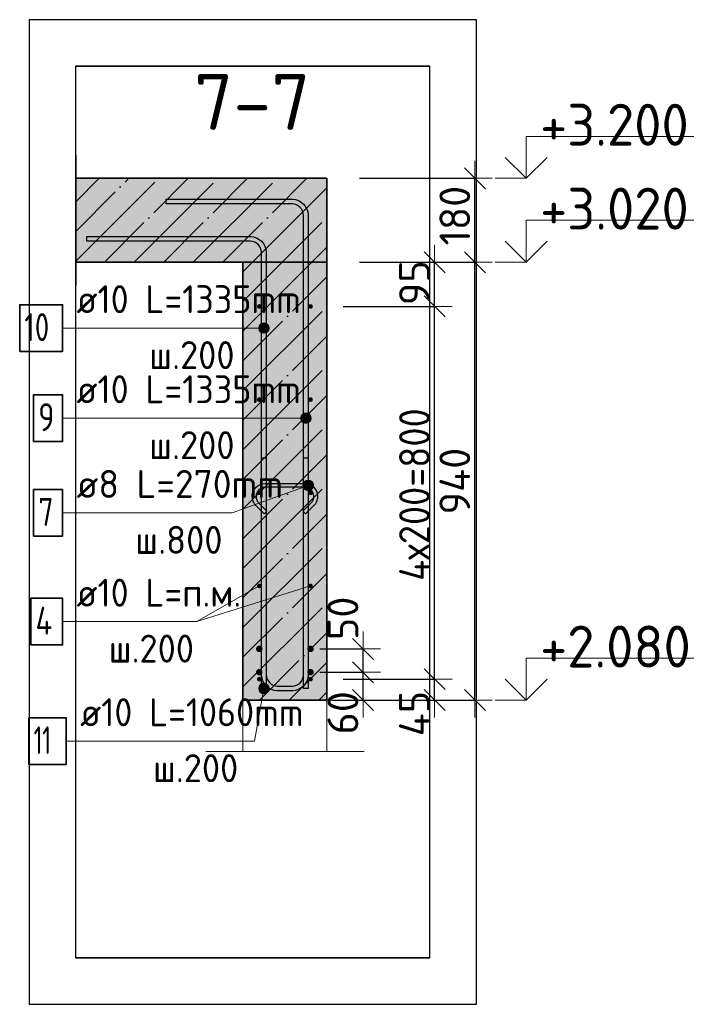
# Model space of a CAD drawing. Header units: millimetres. Extents: x -24871 to 40608, y -2869 to 48080.
# Tile 116 of 119: x 34626 to 36094, y 43145 to 45258. Entities that reach past the tile are written whole.
import ezdxf

# ---------------------------------------------------------------- set-up
doc = ezdxf.new("R2010")
doc.units = ezdxf.units.MM
doc.header["$PDMODE"] = 65
doc.linetypes.add('______11', pattern=[150, 120, -15, 0, -15])
doc.linetypes.add('______5', pattern=[330, 240, -30, 30, -30])
for name, color, linetype, lineweight in [('Standard', 7, 'Continuous', 25), ('Арм.стержн. Арматура края', 96, 'Continuous', 35), ('Арм.стержн. вертикальными 1', 22, 'Continuous', 35), ('Арм.стержн. Доп. арматура', 180, 'Continuous', 35), ('Арм.стержн.горизонт. 1', 180, 'Continuous', 35), ('Высотная отметки_ общее', 7, 'Continuous', 13), ('Размерная линия_ общее', 7, 'Continuous', 13)]:
    doc.layers.add(name, color=color, linetype=linetype, lineweight=lineweight)
doc.layers.add('Арм.стержн.Стяжки', color=7, linetype='Continuous', lineweight=35, true_color=0x501e0f)
doc.styles.add('ISOCPEUR', font='ISOCPEUR')
doc.dimstyles.new('DIMSTYLE_4', dxfattribs={"dimtxt": 66, "dimasz": 75, "dimexe": 0, "dimexo": 0, "dimgap": 33, "dimtad": 2, "dimdec": 0, "dimrnd": 5, "dimzin": 12, "dimdsep": 46, "dimtxsty": 'ISOCPEUR', "dimblk1": 'ALL_ML_STRICH', "dimblk2": 'ALL_ML_STRICH', "dimsah": 1, "dimcen": 0, "dimclrd": 7, "dimclre": 256, "dimclrt": 7, "dimadec": 0, "dimazin": 0, "dimtfac": 1, "dimtdec": 0, "dimtix": 1, "dimtmove": 2, "dimatfit": 3, "dimfxl": 0, "dimtvp": 1.2, "dimtzin": 0, "dimlwd": 0, "dimlwe": -3, "dimarcsym": 0})
doc.dimstyles.new('DIMSTYLE_5', dxfattribs={"dimtxt": 66, "dimasz": 75, "dimexe": 0, "dimexo": 0, "dimgap": 33, "dimtad": 2, "dimdec": 0, "dimrnd": 5, "dimzin": 12, "dimdsep": 46, "dimtxsty": 'ISOCPEUR', "dimblk1": 'ALL_ML_STRICH', "dimblk2": 'ALL_ML_STRICH', "dimsah": 1, "dimcen": 0, "dimclrd": 7, "dimclre": 256, "dimclrt": 7, "dimadec": 0, "dimazin": 0, "dimtfac": 1, "dimtdec": 0, "dimtix": 1, "dimtmove": 2, "dimatfit": 3, "dimfxl": 0, "dimtzin": 0, "dimlwd": 0, "dimlwe": -3, "dimarcsym": 0})

# ---------------------------------------------------------------- blocks, each defined once
blk = doc.blocks.new('ALL_ML_STRICH')
at = {"color": 0, "linetype": 'ByBlock', "lineweight": -2}
for p, q in [((-0.3, -0.3), (0.3, 0.3)), ((0, -0.5), (0, 0.5)), ((-1, 0), (0.5, 0))]:
    blk.add_line(p, q, dxfattribs=at)
blk = doc.blocks.new('*D359')
at = {"layer": 'DEFPOINTS', "color": 7, "linetype": 'Continuous', "lineweight": 13, "transparency": 33554687}
for p in [(35250.5, 43857.4), (35275.5, 43797.4), (35363.2, 43797.4)]:
    blk.add_point(p, dxfattribs=at)
at = {"layer": 'Размерная линия_ общее', "color": 253, "linetype": 'Continuous', "lineweight": -2, "true_color": 0xa0a0a0, "transparency": 33554687}
for p, q in [((35270.5, 43857.4), (35363.2, 43857.4)), ((35295.5, 43797.4), (35363.2, 43797.4))]:
    blk.add_line(p, q, dxfattribs=at)
at = {"layer": 'Размерная линия_ общее', "color": 7, "linetype": 'Continuous', "lineweight": -2, "transparency": 33554687}
blk.add_line((35363.2, 43797.4), (35363.2, 43857.4), dxfattribs=at)
at = {"layer": 'Размерная линия_ общее', "color": 7, "linetype": 'Continuous', "lineweight": 13, "transparency": 33554687, "xscale": 75, "yscale": 75, "zscale": 75}
for p, rotation in [((35363.2, 43857.4), 90), ((35363.2, 43797.4), 270)]:
    blk.add_blockref('ALL_ML_STRICH', p, dxfattribs=dict(at, rotation=rotation))
at = {"layer": 'Размерная линия_ общее', "color": 7, "linetype": 'Continuous', "lineweight": 13, "transparency": 33554687, "insert": (35320, 43770.2), "char_height": 66, "width": 132, "attachment_point": 5, "rotation": 90, "style": 'ISOCPEUR'}
blk.add_mtext('\\A1;{60}', dxfattribs=at)
blk = doc.blocks.new('*D360')
at = {"layer": 'DEFPOINTS', "color": 7, "linetype": 'Continuous', "lineweight": 13, "transparency": 33554687}
for p in [(35250.5, 43907.4), (35250.5, 43857.4), (35363.2, 43857.4)]:
    blk.add_point(p, dxfattribs=at)
at = {"layer": 'Размерная линия_ общее', "color": 253, "linetype": 'Continuous', "lineweight": -2, "true_color": 0xa0a0a0, "transparency": 33554687}
for p, q in [((35270.5, 43907.4), (35363.2, 43907.4)), ((35270.5, 43857.4), (35363.2, 43857.4))]:
    blk.add_line(p, q, dxfattribs=at)
at = {"layer": 'Размерная линия_ общее', "color": 7, "linetype": 'Continuous', "lineweight": -2, "transparency": 33554687}
blk.add_line((35363.2, 43857.4), (35363.2, 43907.4), dxfattribs=at)
at = {"layer": 'Размерная линия_ общее', "color": 7, "linetype": 'Continuous', "lineweight": 13, "transparency": 33554687, "xscale": 75, "yscale": 75, "zscale": 75}
for p, rotation in [((35363.2, 43907.4), 90), ((35363.2, 43857.4), 270)]:
    blk.add_blockref('ALL_ML_STRICH', p, dxfattribs=dict(at, rotation=rotation))
at = {"layer": 'Размерная линия_ общее', "color": 7, "linetype": 'Continuous', "lineweight": 13, "transparency": 33554687, "insert": (35320.1, 43973), "char_height": 66, "width": 132, "attachment_point": 5, "rotation": 90, "style": 'ISOCPEUR'}
blk.add_mtext('\\A1;{50}', dxfattribs=at)
blk = doc.blocks.new('*D361')
at = {"layer": 'DEFPOINTS', "color": 7, "linetype": 'Continuous', "lineweight": 13, "transparency": 33554687}
for p in [(35335.5, 44737.4), (35285.5, 43797.4), (35603.2, 43797.4)]:
    blk.add_point(p, dxfattribs=at)
at = {"layer": 'Размерная линия_ общее', "color": 253, "linetype": 'Continuous', "lineweight": -2, "true_color": 0xa0a0a0, "transparency": 33554687}
for p, q in [((35355.5, 44737.4), (35603.2, 44737.4)), ((35305.5, 43797.4), (35603.2, 43797.4))]:
    blk.add_line(p, q, dxfattribs=at)
at = {"layer": 'Размерная линия_ общее', "color": 7, "linetype": 'Continuous', "lineweight": -2, "transparency": 33554687}
blk.add_line((35603.2, 43797.4), (35603.2, 44737.4), dxfattribs=at)
at = {"layer": 'Размерная линия_ общее', "color": 7, "linetype": 'Continuous', "lineweight": 13, "transparency": 33554687, "xscale": 75, "yscale": 75, "zscale": 75}
for p, rotation in [((35603.2, 44737.4), 90), ((35603.2, 43797.4), 270)]:
    blk.add_blockref('ALL_ML_STRICH', p, dxfattribs=dict(at, rotation=rotation))
at = {"layer": 'Размерная линия_ общее', "color": 7, "linetype": 'Continuous', "lineweight": 13, "transparency": 33554687, "insert": (35560.2, 44267.4), "char_height": 66, "width": 198, "attachment_point": 5, "rotation": 90, "style": 'ISOCPEUR'}
blk.add_mtext('\\A1;{940}', dxfattribs=at)
blk = doc.blocks.new('*D362')
at = {"layer": 'DEFPOINTS', "color": 7, "linetype": 'Continuous', "lineweight": 13, "transparency": 33554687}
for p in [(35335.5, 44917.4), (35335.5, 44737.4), (35603.2, 44737.4)]:
    blk.add_point(p, dxfattribs=at)
at = {"layer": 'Размерная линия_ общее', "color": 253, "linetype": 'Continuous', "lineweight": -2, "true_color": 0xa0a0a0, "transparency": 33554687}
for p, q in [((35355.5, 44917.4), (35603.2, 44917.4)), ((35355.5, 44737.4), (35603.2, 44737.4))]:
    blk.add_line(p, q, dxfattribs=at)
at = {"layer": 'Размерная линия_ общее', "color": 7, "linetype": 'Continuous', "lineweight": -2, "transparency": 33554687}
blk.add_line((35603.2, 44737.4), (35603.2, 44917.4), dxfattribs=at)
at = {"layer": 'Размерная линия_ общее', "color": 7, "linetype": 'Continuous', "lineweight": 13, "transparency": 33554687, "xscale": 75, "yscale": 75, "zscale": 75}
for p, rotation in [((35603.2, 44917.4), 90), ((35603.2, 44737.4), 270)]:
    blk.add_blockref('ALL_ML_STRICH', p, dxfattribs=dict(at, rotation=rotation))
at = {"layer": 'Размерная линия_ общее', "color": 7, "linetype": 'Continuous', "lineweight": 13, "transparency": 33554687, "insert": (35560.2, 44837.3), "char_height": 66, "width": 198, "attachment_point": 5, "rotation": 90, "style": 'ISOCPEUR'}
blk.add_mtext('\\A1;{180}', dxfattribs=at)
blk = doc.blocks.new('COMPLEX_ELEVATIONDIM_11')
at = {"layer": 'Высотная отметки_ общее', "color": 7, "linetype": 'Continuous', "lineweight": 13, "transparency": 33554687}
for p, q in [((35713.2, 44917.4), (35713.2, 45007.4)), ((35713.2, 45007.4), (36073.2, 45007.4)), ((35713.2, 44917.4), (35668.2, 44962.4)), ((35713.2, 44917.4), (35758.2, 44962.4)), ((35713.2, 44917.4), (35647, 44917.4)), ((35713.2, 44917.4), (35713.2, 44917.4)), ((35713.2, 44917.4), (35713.2, 44917.4)), ((35713.2, 44917.4), (35713.2, 44917.4)), ((35713.2, 44917.4), (35713.2, 44917.4)), ((35713.2, 44737.4), (35713.2, 44827.4)), ((35713.2, 44827.4), (36073.2, 44827.4)), ((35713.2, 44737.4), (35668.2, 44782.4)), ((35713.2, 44737.4), (35758.2, 44782.4)), ((35713.2, 44737.4), (35647, 44737.4)), ((35713.2, 44737.4), (35713.2, 44737.4)), ((35713.2, 44737.4), (35713.2, 44737.4)), ((35713.2, 44737.4), (35713.2, 44737.4)), ((35713.2, 44737.4), (35713.2, 44737.4)), ((35713.2, 43797.4), (35713.2, 43887.4)), ((35713.2, 43887.4), (36073.2, 43887.4)), ((35713.2, 43797.4), (35668.2, 43842.4)), ((35713.2, 43797.4), (35758.2, 43842.4)), ((35713.2, 43797.4), (35713.2, 43797.4)), ((35713.2, 43797.4), (35713.2, 43797.4)), ((35713.2, 43797.4), (35713.2, 43797.4)), ((35713.2, 43797.4), (35713.2, 43797.4))]:
    blk.add_line(p, q, dxfattribs=at)
blk.add_lwpolyline([(35713.2, 43797.4), (35673.2, 43797.4), (35673.2, 43797.4), (35647, 43797.4)], dxfattribs=at)
at = {"layer": 'Высотная отметки_ общее', "color": 7, "linetype": 'Continuous', "lineweight": 13, "transparency": 33554687, "char_height": 90, "width": 384.431, "attachment_point": 7, "style": 'ISOCPEUR'}
for s, insert in [('\\W0.95;+3.200', (35743.2, 44987.4)), ('\\W0.95;+3.020', (35743.2, 44807.4)), ('\\W0.95;+2.080', (35743.2, 43867.4))]:
    blk.add_mtext(s, dxfattribs=dict(at, insert=insert))
blk = doc.blocks.new('*D364')
at = {"layer": 'DEFPOINTS', "color": 7, "linetype": 'Continuous', "lineweight": 13, "transparency": 33554687}
for p in [(35300.5, 43842.4), (35285.5, 43797.4), (35516.7, 43797.4)]:
    blk.add_point(p, dxfattribs=at)
at = {"layer": 'Размерная линия_ общее', "color": 253, "linetype": 'Continuous', "lineweight": -2, "true_color": 0xa0a0a0, "transparency": 33554687}
for p, q in [((35320.5, 43842.4), (35516.7, 43842.4)), ((35305.5, 43797.4), (35516.7, 43797.4))]:
    blk.add_line(p, q, dxfattribs=at)
at = {"layer": 'Размерная линия_ общее', "color": 7, "linetype": 'Continuous', "lineweight": -2, "transparency": 33554687}
blk.add_line((35516.7, 43797.4), (35516.7, 43842.4), dxfattribs=at)
at = {"layer": 'Размерная линия_ общее', "color": 7, "linetype": 'Continuous', "lineweight": 13, "transparency": 33554687, "xscale": 75, "yscale": 75, "zscale": 75}
for p, rotation in [((35516.7, 43842.4), 90), ((35516.7, 43797.4), 270)]:
    blk.add_blockref('ALL_ML_STRICH', p, dxfattribs=dict(at, rotation=rotation))
at = {"layer": 'Размерная линия_ общее', "color": 7, "linetype": 'Continuous', "lineweight": 13, "transparency": 33554687, "insert": (35473.4, 43768.5), "char_height": 66, "width": 132, "attachment_point": 5, "rotation": 90, "style": 'ISOCPEUR'}
blk.add_mtext('\\A1;{45}', dxfattribs=at)
blk = doc.blocks.new('*D365')
at = {"layer": 'DEFPOINTS', "color": 7, "linetype": 'Continuous', "lineweight": 13, "transparency": 33554687}
for p in [(35300.5, 44642.4), (35300.5, 43842.4), (35516.7, 43842.4)]:
    blk.add_point(p, dxfattribs=at)
at = {"layer": 'Размерная линия_ общее', "color": 253, "linetype": 'Continuous', "lineweight": -2, "true_color": 0xa0a0a0, "transparency": 33554687}
for p, q in [((35320.5, 44642.4), (35516.7, 44642.4)), ((35320.5, 43842.4), (35516.7, 43842.4))]:
    blk.add_line(p, q, dxfattribs=at)
at = {"layer": 'Размерная линия_ общее', "color": 7, "linetype": 'Continuous', "lineweight": -2, "transparency": 33554687}
blk.add_line((35516.7, 43842.4), (35516.7, 44642.4), dxfattribs=at)
at = {"layer": 'Размерная линия_ общее', "color": 7, "linetype": 'Continuous', "lineweight": 13, "transparency": 33554687, "xscale": 75, "yscale": 75, "zscale": 75}
for p, rotation in [((35516.7, 44642.4), 90), ((35516.7, 43842.4), 270)]:
    blk.add_blockref('ALL_ML_STRICH', p, dxfattribs=dict(at, rotation=rotation))
at = {"layer": 'Размерная линия_ общее', "color": 7, "linetype": 'Continuous', "lineweight": 13, "transparency": 33554687, "insert": (35440.7, 44053.4), "char_height": 66, "width": 3.3, "attachment_point": 1, "rotation": 90, "line_spacing_factor": 0.60241, "style": 'ISOCPEUR'}
blk.add_mtext('\\W0.91;4х200=800', dxfattribs=at)
blk = doc.blocks.new('*D366')
at = {"layer": 'DEFPOINTS', "color": 7, "linetype": 'Continuous', "lineweight": 13, "transparency": 33554687}
for p in [(35335.5, 44737.4), (35300.5, 44642.4), (35516.7, 44642.4)]:
    blk.add_point(p, dxfattribs=at)
at = {"layer": 'Размерная линия_ общее', "color": 253, "linetype": 'Continuous', "lineweight": -2, "true_color": 0xa0a0a0, "transparency": 33554687}
for p, q in [((35355.5, 44737.4), (35516.7, 44737.4)), ((35320.5, 44642.4), (35516.7, 44642.4))]:
    blk.add_line(p, q, dxfattribs=at)
at = {"layer": 'Размерная линия_ общее', "color": 7, "linetype": 'Continuous', "lineweight": -2, "transparency": 33554687}
blk.add_line((35516.7, 44642.4), (35516.7, 44737.4), dxfattribs=at)
at = {"layer": 'Размерная линия_ общее', "color": 7, "linetype": 'Continuous', "lineweight": 13, "transparency": 33554687, "xscale": 75, "yscale": 75, "zscale": 75}
for p, rotation in [((35516.7, 44737.4), 90), ((35516.7, 44642.4), 270)]:
    blk.add_blockref('ALL_ML_STRICH', p, dxfattribs=dict(at, rotation=rotation))
at = {"layer": 'Размерная линия_ общее', "color": 7, "linetype": 'Continuous', "lineweight": 13, "transparency": 33554687, "insert": (35473.7, 44693.2), "char_height": 66, "width": 132, "attachment_point": 5, "rotation": 90, "style": 'ISOCPEUR'}
blk.add_mtext('\\A1;{95}', dxfattribs=at)

msp = doc.modelspace()

# ---------------------------------------------------------------- hatches: boundary and pattern name
at = {"layer": 'Standard', "linetype": 'Continuous', "lineweight": -3, "transparency": 33554687}
for color, points in [(9, [(35285.5, 44737.4), (35285.5, 44917.4), (34746.7, 44917.4), (34746.7, 44737.4)]), (7, [(35285.5, 44737.4), (35105.5, 44737.4), (35105.5, 43797.4), (35285.5, 43797.4)])]:
    msp.add_hatch(color=color, dxfattribs=at).paths.add_polyline_path(points)
at = {"layer": 'Арм.стержн. Арматура края', "linetype": 'Continuous', "lineweight": 13, "transparency": 33554687}
for points in [[(35142, 43829.7), (35157.7, 43831), (35146.7, 43832.9)], [(35142, 43829.7), (35161, 43826.3), (35157.7, 43831)], [(35146.7, 43832.9), (35157.7, 43831), (35152.5, 43833.5)], [(35139.4, 43824.4), (35161, 43826.3), (35142, 43829.7)], [(35139.4, 43824.4), (35161.6, 43820.4), (35161, 43826.3)], [(35140, 43818.6), (35161.6, 43820.4), (35139.4, 43824.4)], [(35140, 43818.6), (35159, 43815.2), (35161.6, 43820.4)], [(35143.3, 43813.9), (35159, 43815.2), (35140, 43818.6)], [(35143.3, 43813.9), (35154.3, 43811.9), (35159, 43815.2)], [(35154.3, 43811.9), (35143.3, 43813.9), (35148.5, 43811.4)]]:
    msp.add_hatch(color=7, dxfattribs=at).paths.add_polyline_path(points)
at = {"layer": 'Арм.стержн. вертикальными 1', "linetype": 'Continuous', "lineweight": 13, "transparency": 33554687}
for points in [[(35140.8, 44590.4), (35140.8, 44601.7), (35139.3, 44596)], [(35140.8, 44601.7), (35144.9, 44586.4), (35144.9, 44605.7)], [(35140.8, 44601.7), (35140.8, 44590.4), (35144.9, 44586.4)], [(35144.9, 44605.7), (35150.5, 44584.8), (35150.5, 44607.3)], [(35144.9, 44605.7), (35144.9, 44586.4), (35150.5, 44584.8)], [(35150.5, 44607.3), (35150.5, 44584.8), (35156.1, 44586.4)], [(35150.5, 44607.3), (35156.1, 44586.4), (35156.1, 44605.7)], [(35156.1, 44605.7), (35156.1, 44586.4), (35160.2, 44590.4)], [(35156.1, 44605.7), (35160.2, 44590.4), (35160.2, 44601.7)], [(35160.2, 44601.7), (35160.2, 44590.4), (35161.8, 44596)], [(35230.8, 44397.1), (35230.8, 44408.3), (35229.3, 44402.7)], [(35230.8, 44408.3), (35234.9, 44393), (35234.9, 44412.4)], [(35230.8, 44408.3), (35230.8, 44397.1), (35234.9, 44393)], [(35234.9, 44412.4), (35240.5, 44391.5), (35240.5, 44414)], [(35234.9, 44412.4), (35234.9, 44393), (35240.5, 44391.5)], [(35240.5, 44414), (35240.5, 44391.5), (35246.1, 44393)], [(35240.5, 44414), (35246.1, 44393), (35246.1, 44412.4)], [(35246.1, 44412.4), (35246.1, 44393), (35250.2, 44397.1)], [(35246.1, 44412.4), (35250.2, 44397.1), (35250.2, 44408.3)], [(35250.2, 44408.3), (35250.2, 44397.1), (35251.8, 44402.7)]]:
    msp.add_hatch(color=7, dxfattribs=at).paths.add_polyline_path(points)
at = {"layer": 'Арм.стержн. Доп. арматура', "linetype": 'Continuous', "lineweight": 50, "transparency": 33554687}
for points in [[(35147.5, 43907.4), (35147, 43910.1), (35145.5, 43912.4), (35143.2, 43913.9), (35140.5, 43914.4), (35137.8, 43913.9), (35135.6, 43912.4), (35134, 43910.1), (35133.5, 43907.4), (35134, 43904.7), (35135.6, 43902.5), (35137.8, 43901), (35140.5, 43900.4), (35143.2, 43901), (35145.5, 43902.5), (35147, 43904.7)], [(35257.5, 43907.4), (35257, 43910.1), (35255.5, 43912.4), (35253.2, 43913.9), (35250.5, 43914.4), (35247.8, 43913.9), (35245.6, 43912.4), (35244, 43910.1), (35243.5, 43907.4), (35244, 43904.7), (35245.6, 43902.5), (35247.8, 43901), (35250.5, 43900.4), (35253.2, 43901), (35255.5, 43902.5), (35257, 43904.7)], [(35147.5, 43857.4), (35147, 43860.1), (35145.5, 43862.4), (35143.2, 43863.9), (35140.5, 43864.4), (35137.8, 43863.9), (35135.6, 43862.4), (35134, 43860.1), (35133.5, 43857.4), (35134, 43854.7), (35135.6, 43852.5), (35137.8, 43851), (35140.5, 43850.4), (35143.2, 43851), (35145.5, 43852.5), (35147, 43854.7)], [(35257.5, 43857.4), (35257, 43860.1), (35255.5, 43862.4), (35253.2, 43863.9), (35250.5, 43864.4), (35247.8, 43863.9), (35245.6, 43862.4), (35244, 43860.1), (35243.5, 43857.4), (35244, 43854.7), (35245.6, 43852.5), (35247.8, 43851), (35250.5, 43850.4), (35253.2, 43851), (35255.5, 43852.5), (35257, 43854.7)]]:
    msp.add_hatch(color=7, dxfattribs=at).paths.add_polyline_path(points)
at = {"layer": 'Арм.стержн.горизонт. 1', "linetype": 'Continuous', "lineweight": 50, "transparency": 33554687}
for points in [[(35145.5, 44642.4), (35145.1, 44644.3), (35144, 44646), (35142.4, 44647), (35140.5, 44647.4), (35138.6, 44647), (35137, 44646), (35135.9, 44644.3), (35135.5, 44642.4), (35135.9, 44640.5), (35137, 44638.9), (35138.6, 44637.8), (35140.5, 44637.4), (35142.4, 44637.8), (35144, 44638.9), (35145.1, 44640.5)], [(35255.5, 44642.4), (35255.1, 44644.3), (35254, 44646), (35252.4, 44647), (35250.5, 44647.4), (35248.6, 44647), (35247, 44646), (35245.9, 44644.3), (35245.5, 44642.4), (35245.9, 44640.5), (35247, 44638.9), (35248.6, 44637.8), (35250.5, 44637.4), (35252.4, 44637.8), (35254, 44638.9), (35255.1, 44640.5)], [(35145.5, 44442.4), (35145.1, 44444.3), (35144, 44446), (35142.4, 44447), (35140.5, 44447.4), (35138.6, 44447), (35137, 44446), (35135.9, 44444.3), (35135.5, 44442.4), (35135.9, 44440.5), (35137, 44438.9), (35138.6, 44437.8), (35140.5, 44437.4), (35142.4, 44437.8), (35144, 44438.9), (35145.1, 44440.5)], [(35255.5, 44442.4), (35255.1, 44444.3), (35254, 44446), (35252.4, 44447), (35250.5, 44447.4), (35248.6, 44447), (35247, 44446), (35245.9, 44444.3), (35245.5, 44442.4), (35245.9, 44440.5), (35247, 44438.9), (35248.6, 44437.8), (35250.5, 44437.4), (35252.4, 44437.8), (35254, 44438.9), (35255.1, 44440.5)], [(35145.5, 44242.4), (35145.1, 44244.3), (35144, 44246), (35142.4, 44247), (35140.5, 44247.4), (35138.6, 44247), (35137, 44246), (35135.9, 44244.3), (35135.5, 44242.4), (35135.9, 44240.5), (35137, 44238.9), (35138.6, 44237.8), (35140.5, 44237.4), (35142.4, 44237.8), (35144, 44238.9), (35145.1, 44240.5)], [(35255.5, 44242.4), (35255.1, 44244.3), (35254, 44246), (35252.4, 44247), (35250.5, 44247.4), (35248.6, 44247), (35247, 44246), (35245.9, 44244.3), (35245.5, 44242.4), (35245.9, 44240.5), (35247, 44238.9), (35248.6, 44237.8), (35250.5, 44237.4), (35252.4, 44237.8), (35254, 44238.9), (35255.1, 44240.5)], [(35145.5, 44042.4), (35145.1, 44044.3), (35144, 44046), (35142.4, 44047), (35140.5, 44047.4), (35138.6, 44047), (35137, 44046), (35135.9, 44044.3), (35135.5, 44042.4), (35135.9, 44040.5), (35137, 44038.9), (35138.6, 44037.8), (35140.5, 44037.4), (35142.4, 44037.8), (35144, 44038.9), (35145.1, 44040.5)], [(35255.5, 44042.4), (35255.1, 44044.3), (35254, 44046), (35252.4, 44047), (35250.5, 44047.4), (35248.6, 44047), (35247, 44046), (35245.9, 44044.3), (35245.5, 44042.4), (35245.9, 44040.5), (35247, 44038.9), (35248.6, 44037.8), (35250.5, 44037.4), (35252.4, 44037.8), (35254, 44038.9), (35255.1, 44040.5)], [(35145.5, 43842.4), (35145.1, 43844.3), (35144, 43846), (35142.4, 43847), (35140.5, 43847.4), (35138.6, 43847), (35137, 43846), (35135.9, 43844.3), (35135.5, 43842.4), (35135.9, 43840.5), (35137, 43838.9), (35138.6, 43837.8), (35140.5, 43837.4), (35142.4, 43837.8), (35144, 43838.9), (35145.1, 43840.5)], [(35255.5, 43842.4), (35255.1, 43844.3), (35254, 43846), (35252.4, 43847), (35250.5, 43847.4), (35248.6, 43847), (35247, 43846), (35245.9, 43844.3), (35245.5, 43842.4), (35245.9, 43840.5), (35247, 43838.9), (35248.6, 43837.8), (35250.5, 43837.4), (35252.4, 43837.8), (35254, 43838.9), (35255.1, 43840.5)]]:
    msp.add_hatch(color=4, dxfattribs=at).paths.add_polyline_path(points)
at = {"layer": 'Арм.стержн.Стяжки', "linetype": 'Continuous', "lineweight": 13, "transparency": 33554687}
for points in [[(35234.5, 44260.4), (35243.5, 44247.4), (35236.9, 44265.6)], [(35238.3, 44249.8), (35234.5, 44260.4), (35234.9, 44254.6)], [(35234.5, 44260.4), (35238.3, 44249.8), (35243.5, 44247.4)], [(35236.9, 44265.6), (35249.4, 44247.8), (35241.7, 44269)], [(35236.9, 44265.6), (35243.5, 44247.4), (35249.4, 44247.8)], [(35241.7, 44269), (35254.1, 44251.2), (35247.5, 44269.4)], [(35241.7, 44269), (35249.4, 44247.8), (35254.1, 44251.2)], [(35247.5, 44269.4), (35254.1, 44251.2), (35256.5, 44256.4)], [(35247.5, 44269.4), (35256.5, 44256.4), (35252.7, 44267)], [(35252.7, 44267), (35256.5, 44256.4), (35256.1, 44262.3)]]:
    msp.add_hatch(color=7, dxfattribs=at).paths.add_polyline_path(points)

# ---------------------------------------------------------------- linework, layer by layer
at = {"layer": 'Standard', "color": 52, "linetype": 'Continuous', "lineweight": -3, "transparency": 33554687}
for p, q in [((34746.7, 43244.5), (34746.7, 45157.9)), ((34746.7, 43244.5), (34746.7, 45157.9)), ((34746.7, 45157.9), (35506.7, 45157.9)), ((35506.7, 45157.9), (34746.7, 45157.9)), ((35506.7, 43244.5), (35506.7, 45157.9)), ((35506.7, 43244.5), (35506.7, 45157.9)), ((34746.7, 43244.5), (35506.7, 43244.5)), ((35506.7, 43244.5), (34746.7, 43244.5))]:
    msp.add_line(p, q, dxfattribs=at)
at = {"layer": 'Standard', "color": 7, "linetype": 'Continuous', "lineweight": 25, "transparency": 33554687}
msp.add_line((34746.7, 44967.4), (34746.7, 44687.4), dxfattribs=at)
at = {"layer": 'Standard', "color": 253, "linetype": '______11', "lineweight": -3, "true_color": 0xababab, "transparency": 33554687}
for p, q in [((34746.7, 44803.3), (34860.7, 44917.4)), ((34808, 44737.4), (34988, 44917.4)), ((34935.3, 44737.4), (35115.3, 44917.4)), ((35062.6, 44737.4), (35242.6, 44917.4)), ((35189.9, 44737.4), (35285.5, 44833.1)), ((35105.5, 44653.1), (35189.9, 44737.4)), ((35105.5, 44525.8), (35285.5, 44705.8)), ((35105.5, 44398.5), (35285.5, 44578.5)), ((35105.5, 44271.2), (35285.5, 44451.2)), ((35105.5, 44143.9), (35285.5, 44323.9)), ((35105.5, 44016.7), (35285.5, 44196.7)), ((35105.5, 43889.4), (35285.5, 44069.4)), ((35140.8, 43797.4), (35285.5, 43942.1)), ((35268.1, 43797.4), (35285.5, 43814.8))]:
    msp.add_line(p, q, dxfattribs=at)
at = {"layer": 'Standard', "color": 253, "linetype": '______5', "lineweight": -3, "true_color": 0xababab, "transparency": 33554687}
for p, q in [((34746.7, 44867), (34797.1, 44917.4)), ((34746.7, 44739.7), (34924.4, 44917.4)), ((34871.7, 44737.4), (35051.7, 44917.4)), ((34998.9, 44737.4), (35178.9, 44917.4)), ((35126.2, 44737.4), (35285.5, 44896.7)), ((35253.5, 44737.4), (35285.5, 44769.4)), ((35105.5, 44589.4), (35253.5, 44737.4)), ((35105.5, 44716.7), (35126.2, 44737.4)), ((35105.5, 44462.1), (35285.5, 44642.1)), ((35105.5, 44334.9), (35285.5, 44514.9)), ((35105.5, 44207.6), (35285.5, 44387.6)), ((35105.5, 44080.3), (35285.5, 44260.3)), ((35105.5, 43953), (35285.5, 44133)), ((35105.5, 43825.7), (35285.5, 44005.7)), ((35204.5, 43797.4), (35285.5, 43878.5))]:
    msp.add_line(p, q, dxfattribs=at)
at = {"layer": 'Standard', "color": 7, "linetype": 'Continuous', "lineweight": 35, "transparency": 33554687}
for p, q in [((35285.5, 44917.4), (34746.7, 44917.4)), ((35285.5, 44737.4), (35285.5, 44917.4)), ((34746.7, 44737.4), (35105.5, 44737.4)), ((35285.5, 44737.4), (35105.5, 44737.4)), ((35105.5, 44737.4), (35105.5, 43797.4)), ((35285.5, 43797.4), (35285.5, 44737.4)), ((35105.5, 43797.4), (35285.5, 43797.4))]:
    msp.add_line(p, q, dxfattribs=at)
at = {"layer": 'Standard', "color": 7, "linetype": 'Continuous', "lineweight": 13, "transparency": 33554687}
for p, q in [((35105.5, 44737.4), (35285.5, 44737.4)), ((35006.2, 43966), (35250.5, 44042.4)), ((35025.5, 43687.4), (35365.5, 43687.4))]:
    msp.add_line(p, q, dxfattribs=at)
at = {"layer": 'Standard', "color": 7, "linetype": 'Continuous', "lineweight": 25, "transparency": 33554687}
msp.add_lwpolyline([(34646.7, 43144.5), (35606.7, 43144.5), (35606.7, 45257.9), (34646.7, 45257.9), (34646.7, 43144.5)], dxfattribs=at)
at = {"layer": 'Standard', "color": 7, "linetype": 'Continuous', "lineweight": 13, "transparency": 33554687}
msp.add_lwpolyline([(35105.5, 43797.4), (35285.5, 43797.4), (35285.5, 43687.4), (35105.5, 43687.4), (35105.5, 43797.4)], close=True, dxfattribs=at)
at = {"layer": 'Арм.стержн. Арматура края', "color": 7, "linetype": 'Continuous', "lineweight": 13, "transparency": 33554687}
for p, q in [((35152.5, 43833.5), (35152.5, 43833.5)), ((35130.2, 43709.4), (35150.5, 43822.4)), ((35139.4, 43824.4), (35139.4, 43824.4)), ((35148.5, 43811.4), (35148.5, 43811.4)), ((35161.6, 43820.4), (35161.6, 43820.4)), ((34726.2, 43709.4), (35130.2, 43709.4))]:
    msp.add_line(p, q, dxfattribs=at)
at = {"layer": 'Арм.стержн. Арматура края', "color": 4, "linetype": 'Continuous', "lineweight": 25, "transparency": 33554687}
msp.add_lwpolyline([(35245.5, 44317.4), (35245.5, 43850.8), (35244.7, 43844.7), (35242.6, 43838.3), (35239.3, 43832.5), (35235.3, 43827.7), (35230.4, 43823.6), (35224.6, 43820.4), (35218.3, 43818.3), (35212.2, 43817.4), (35178.8, 43817.4), (35172.7, 43818.3), (35166.4, 43820.4), (35160.6, 43823.6), (35155.7, 43827.7), (35151.7, 43832.5), (35148.4, 43838.3), (35146.4, 43844.7), (35145.5, 43850.8), (35145.5, 44317.4), (35155.5, 44317.4), (35155.5, 43851.5), (35156.1, 43846.9), (35157.6, 43842.4), (35160, 43838.2), (35162.8, 43834.8), (35166.2, 43831.9), (35170.4, 43829.6), (35175, 43828.1), (35179.5, 43827.4), (35211.5, 43827.4), (35216, 43828.1), (35220.6, 43829.6), (35224.8, 43831.9), (35228.2, 43834.8), (35231, 43838.2), (35233.4, 43842.4), (35234.9, 43846.9), (35235.5, 43851.5), (35235.5, 44317.4), (35245.5, 44317.4)], dxfattribs=at)
at = {"layer": 'Арм.стержн. Арматура края', "color": 7, "linetype": 'Continuous', "lineweight": 35, "transparency": 33554687}
msp.add_lwpolyline([(34646.2, 43659.4), (34726.2, 43659.4), (34726.2, 43759.4), (34646.2, 43759.4), (34646.2, 43659.4)], dxfattribs=at)
at = {"layer": 'Арм.стержн. Арматура края', "color": 7, "linetype": 'Continuous', "lineweight": 13, "transparency": 33554687}
msp.add_circle((35150.5, 43822.4), 11.3, dxfattribs=at)
at = {"layer": 'Арм.стержн. вертикальными 1', "color": 7, "linetype": 'Continuous', "lineweight": 13, "transparency": 33554687}
for p, q in [((34718.2, 44596), (35122.2, 44596)), ((35122.2, 44596), (35150.5, 44596)), ((35139.3, 44596), (35139.3, 44596)), ((35150.5, 44607.3), (35150.5, 44607.3)), ((35161.8, 44596), (35161.8, 44596)), ((35150.5, 44584.8), (35150.5, 44584.8)), ((34718.2, 44402.7), (35122.2, 44402.7)), ((35122.2, 44402.7), (35240.5, 44402.7)), ((35229.3, 44402.7), (35229.3, 44402.7)), ((35240.5, 44414), (35240.5, 44414)), ((35251.8, 44402.7), (35251.8, 44402.7)), ((35240.5, 44391.5), (35240.5, 44391.5))]:
    msp.add_line(p, q, dxfattribs=at)
at = {"layer": 'Арм.стержн. вертикальными 1', "color": 4, "linetype": 'Continuous', "lineweight": 25, "transparency": 33554687}
for points in [[(35235.5, 43822.4), (35235.5, 44838.4), (35234.9, 44842.9), (35233.4, 44847.5), (35231, 44851.7), (35228.2, 44855.1), (35224.8, 44857.9), (35220.6, 44860.3), (35216, 44861.8), (35211.5, 44862.4), (34940.5, 44862.4), (34940.5, 44872.4), (35212.2, 44872.4), (35218.3, 44871.6), (35224.6, 44869.5), (35230.4, 44866.2), (35235.3, 44862.2), (35239.3, 44857.4), (35242.6, 44851.5), (35244.7, 44845.2), (35245.5, 44839.1), (35245.5, 43822.4), (35235.5, 43822.4)], [(35145.5, 43822.4), (35145.5, 44758.4), (35144.9, 44762.9), (35143.4, 44767.5), (35141, 44771.7), (35138.2, 44775.1), (35134.8, 44777.9), (35130.6, 44780.3), (35126, 44781.8), (35121.5, 44782.4), (34770.5, 44782.4), (34770.5, 44792.4), (35122.2, 44792.4), (35128.3, 44791.6), (35134.6, 44789.5), (35140.4, 44786.2), (35145.3, 44782.2), (35149.3, 44777.4), (35152.6, 44771.5), (35154.7, 44765.2), (35155.5, 44759.1), (35155.5, 43822.4), (35145.5, 43822.4)]]:
    msp.add_lwpolyline(points, dxfattribs=at)
at = {"layer": 'Арм.стержн. вертикальными 1', "color": 7, "linetype": 'Continuous', "lineweight": 35, "transparency": 33554687}
for points in [[(34626.2, 44546), (34718.2, 44546), (34718.2, 44646), (34626.2, 44646), (34626.2, 44546)], [(34656.2, 44352.7), (34718.2, 44352.7), (34718.2, 44452.7), (34656.2, 44452.7), (34656.2, 44352.7)]]:
    msp.add_lwpolyline(points, dxfattribs=at)
at = {"layer": 'Арм.стержн. вертикальными 1', "color": 7, "linetype": 'Continuous', "lineweight": 13, "transparency": 33554687}
for centre in [(35150.5, 44596), (35240.5, 44402.7)]:
    msp.add_circle(centre, 11.3, dxfattribs=at)
at = {"layer": 'Арм.стержн.горизонт. 1', "color": 7, "linetype": 'Continuous', "lineweight": 13, "transparency": 33554687}
for p, q in [((35006.2, 43966), (35140.5, 44042.4)), ((34718.2, 43966), (35006.2, 43966))]:
    msp.add_line(p, q, dxfattribs=at)
at = {"layer": 'Арм.стержн.горизонт. 1', "color": 7, "linetype": 'Continuous', "lineweight": 35, "transparency": 33554687}
msp.add_lwpolyline([(34650.2, 43916), (34718.2, 43916), (34718.2, 44016), (34650.2, 44016), (34650.2, 43916)], dxfattribs=at)
at = {"layer": 'Арм.стержн.Стяжки', "color": 7, "linetype": 'Continuous', "lineweight": 13, "transparency": 33554687}
for p, q in [((35082.2, 44199.4), (35245.5, 44258.4)), ((35234.9, 44254.6), (35234.9, 44254.6)), ((35241.7, 44269), (35241.7, 44269)), ((35256.1, 44262.3), (35256.1, 44262.3)), ((35249.4, 44247.8), (35249.4, 44247.8)), ((34718.2, 44199.4), (35082.2, 44199.4))]:
    msp.add_line(p, q, dxfattribs=at)
at = {"layer": 'Арм.стержн.Стяжки', "color": 40, "linetype": 'Continuous', "lineweight": 25, "transparency": 33554687}
msp.add_lwpolyline([(35234.1, 44202.7), (35251.9, 44220.6), (35253.2, 44222), (35254.3, 44223.5), (35255.2, 44225.1), (35256, 44226.8), (35256.6, 44228.5), (35257.1, 44230.3), (35257.4, 44232.2), (35257.5, 44234), (35257.5, 44235.2), (35257, 44238.8), (35255.8, 44242.5), (35253.9, 44245.8), (35251.7, 44248.6), (35248.9, 44250.8), (35245.6, 44252.7), (35241.9, 44253.9), (35238.3, 44254.4), (35152.8, 44254.4), (35149.1, 44253.9), (35145.5, 44252.7), (35142.1, 44250.8), (35139.4, 44248.6), (35137.1, 44245.8), (35135.2, 44242.5), (35134, 44238.8), (35133.5, 44235.2), (35133.5, 44234), (35133.7, 44232.2), (35134, 44230.3), (35134.4, 44228.5), (35135.1, 44226.8), (35135.8, 44225.1), (35136.8, 44223.5), (35137.9, 44222), (35139.1, 44220.6), (35157, 44202.7), (35151.3, 44197), (35133.3, 44215.1), (35131.6, 44217), (35130.1, 44219.1), (35128.7, 44221.4), (35127.7, 44223.7), (35126.8, 44226.1), (35126.1, 44228.7), (35125.7, 44231.2), (35125.5, 44233.8), (35125.5, 44235.7), (35126.2, 44240.6), (35127.9, 44245.7), (35130.5, 44250.4), (35133.7, 44254.2), (35137.6, 44257.5), (35142.2, 44260.1), (35147.3, 44261.7), (35152.2, 44262.4), (35238.9, 44262.4), (35243.7, 44261.7), (35248.8, 44260.1), (35253.5, 44257.5), (35257.3, 44254.2), (35260.6, 44250.4), (35263.2, 44245.7), (35264.8, 44240.6), (35265.5, 44235.7), (35265.5, 44233.8), (35265.4, 44231.2), (35264.9, 44228.7), (35264.3, 44226.1), (35263.4, 44223.7), (35262.3, 44221.4), (35261, 44219.1), (35259.5, 44217), (35257.8, 44215.1), (35239.7, 44197), (35234.1, 44202.7)], dxfattribs=at)
at = {"layer": 'Арм.стержн.Стяжки', "color": 7, "linetype": 'Continuous', "lineweight": 35, "transparency": 33554687}
msp.add_lwpolyline([(34656.2, 44149.4), (34718.2, 44149.4), (34718.2, 44249.4), (34656.2, 44249.4), (34656.2, 44149.4)], dxfattribs=at)
at = {"layer": 'Арм.стержн.Стяжки', "color": 7, "linetype": 'Continuous', "lineweight": 13, "transparency": 33554687}
msp.add_circle((35245.5, 44258.4), 11.3, dxfattribs=at)

# ---------------------------------------------------------------- block references
at = {"layer": 'Высотная отметки_ общее', "color": 7, "linetype": 'Continuous', "lineweight": 13, "transparency": 33554687}
msp.add_blockref('COMPLEX_ELEVATIONDIM_11', (0, 0), dxfattribs=at)

# ---------------------------------------------------------------- texts
at = {"layer": 'Standard', "color": 7, "linetype": 'Continuous', "lineweight": 13, "transparency": 33554687, "insert": (35000.5, 45021.4), "char_height": 120, "width": 306.783, "attachment_point": 7, "style": 'ISOCPEUR'}
msp.add_mtext('\\A1;{\\fISOCPEUR|i0|b0;\\H120.000000;\\W1.000000;\\C7;7-7}\\P', dxfattribs=at)
at = {"layer": 'Арм.стержн. Арматура края', "color": 7, "linetype": 'Continuous', "lineweight": 25, "transparency": 33554687, "char_height": 60, "attachment_point": 7, "style": 'ISOCPEUR'}
for s, insert, width in [('\\W0.94;ø10 L=1060mm ', (34756.2, 43741.4), 573.922), ('\\W0.62;11', (34656.2, 43681.4), 78.75), ('\\W0.95;ш.200 ', (34912.2, 43621.4), 262.399)]:
    msp.add_mtext(s, dxfattribs=dict(at, insert=insert, width=width))
at = {"layer": 'Арм.стержн. вертикальными 1', "color": 7, "linetype": 'Continuous', "lineweight": 25, "transparency": 33554687, "char_height": 60, "attachment_point": 7, "style": 'ISOCPEUR'}
for s, insert, width in [('\\W0.94;ø10 L=1335mm ', (34748.2, 44628), 573.922), ('\\W0.75;10', (34636.2, 44568), 94.456), ('\\W0.95;ш.200 ', (34904.2, 44508), 262.399), ('\\W0.94;ø10 L=1335mm ', (34748.2, 44434.7), 573.922), ('\\W0.78;9', (34666.2, 44374.7), 65.281), ('\\W0.95;ш.200 ', (34904.2, 44314.7), 262.399)]:
    msp.add_mtext(s, dxfattribs=dict(at, insert=insert, width=width))
at = {"layer": 'Арм.стержн.горизонт. 1', "color": 7, "linetype": 'Continuous', "lineweight": 25, "transparency": 33554687, "char_height": 60, "attachment_point": 7, "style": 'ISOCPEUR'}
for s, insert, width in [('\\W0.94;ø10 L=п.м.', (34748.2, 43998), 399.966), ('\\W0.80;4', (34660.2, 43938), 71.967), ('\\W0.95;ш.200 ', (34817.2, 43878), 262.399)]:
    msp.add_mtext(s, dxfattribs=dict(at, insert=insert, width=width))
at = {"layer": 'Арм.стержн.Стяжки', "color": 7, "linetype": 'Continuous', "lineweight": 25, "transparency": 33554687, "char_height": 60, "attachment_point": 7, "style": 'ISOCPEUR'}
for s, insert, width in [('\\W0.98;ø8 L=270mm ', (34748.2, 44231.4), 515.053), ('\\W0.78;7', (34666.2, 44171.4), 65.281), ('\\W0.95;ш.800 ', (34874.2, 44111.4), 262.399)]:
    msp.add_mtext(s, dxfattribs=dict(at, insert=insert, width=width))

# ---------------------------------------------------------------- dimensions: what is measured, and where the dimension line sits
at = {"layer": 'Размерная линия_ общее', "color": 7, "linetype": 'Continuous', "lineweight": 13, "transparency": 33554687}
for base, p1, p2, dimstyle, picture, middle in [((35603.2, 44917.4), (35355.5, 44737.4), (35355.5, 44917.4), 'DIMSTYLE_4', '*D362', (35560.2, 44837.3)), ((35603.2, 44737.4), (35305.5, 43797.4), (35355.5, 44737.4), 'DIMSTYLE_5', '*D361', (35560.2, 44267.4)), ((35516.7, 44737.4), (35320.5, 44642.4), (35355.5, 44737.4), 'DIMSTYLE_4', '*D366', (35473.7, 44693.2)), ((35363.2, 43907.4), (35270.5, 43857.4), (35270.5, 43907.4), 'DIMSTYLE_4', '*D360', (35320.1, 43973)), ((35363.2, 43857.4), (35295.5, 43797.4), (35270.5, 43857.4), 'DIMSTYLE_4', '*D359', (35320, 43770.2)), ((35516.7, 43842.4), (35305.5, 43797.4), (35320.5, 43842.4), 'DIMSTYLE_4', '*D364', (35473.4, 43768.5))]:
    dim = msp.add_linear_dim(base=base, p1=p1, p2=p2, angle=90, dimstyle=dimstyle, override={"dimpost": '<>', "dimclrd": 7, "dimclre": 253, "dimclrt": 7, "dimlwd": 0, "dimlwe": 65533}, dxfattribs=at)
    dim.commit()
    dim.dimension.update_dxf_attribs({"geometry": picture, "text_midpoint": middle, "dimtype": 160})
dim = msp.add_linear_dim(base=(35516.7, 44642.4), p1=(35320.5, 43842.4), p2=(35320.5, 44642.4), angle=90, text='\\W0.91;4х200=800', dimstyle='DIMSTYLE_5', override={"dimpost": '<>', "dimclrd": 7, "dimclre": 253, "dimclrt": 7, "dimlwd": 0, "dimlwe": 65533}, dxfattribs=at)
dim.commit()
dim.dimension.update_dxf_attribs({"geometry": '*D365', "text_midpoint": (35483.7, 44242.4), "dimtype": 160})

doc.saveas('drawing.dxf')
